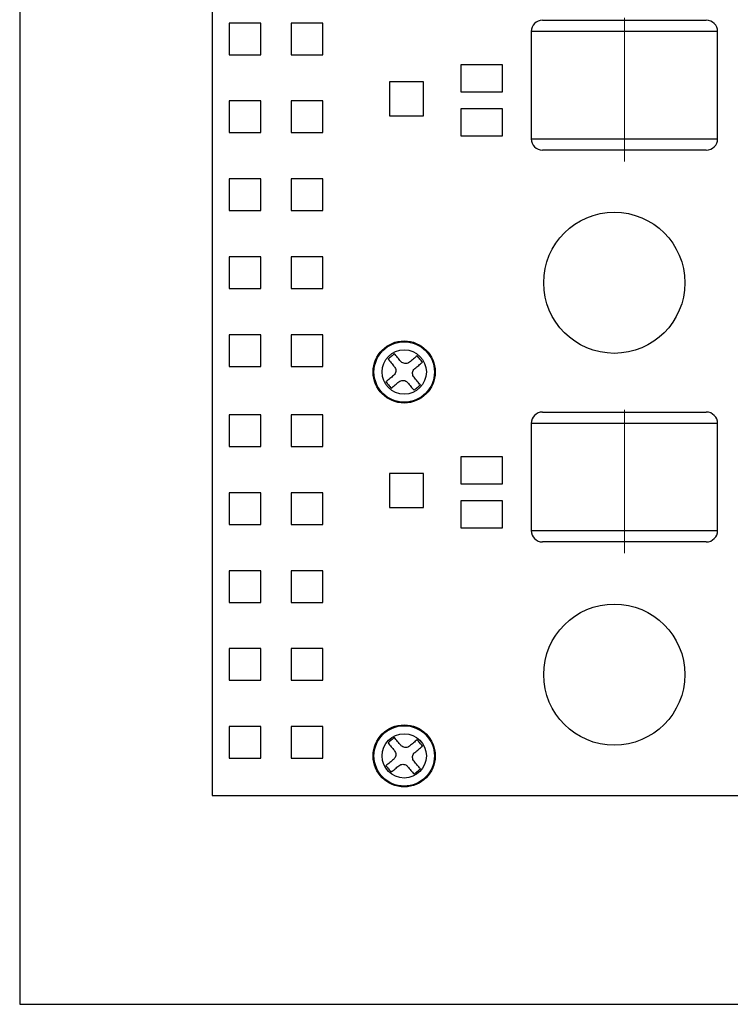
# Model space of a CAD drawing. Header units: millimetres. Extents: x 11 to 199, y 5 to 292.
# Tile 1 of 11: x 11 to 74, y 5 to 92. Entities that reach past the tile are written whole.
import ezdxf

# ---------------------------------------------------------------- set-up
doc = ezdxf.new("R2010")
doc.units = ezdxf.units.MM
doc.linetypes.add('CENTERX2', pattern=[20.32, 12.7, -2.54, 2.54, -2.54])
doc.layers.add('圖框', color=7, linetype='Continuous', lineweight=30)
doc.layers.add('標註文字', color=5, linetype='Continuous')

msp = doc.modelspace()

# ---------------------------------------------------------------- linework, layer by layer
at = {"color": 7, "linetype": 'Continuous', "lineweight": 30}
for p, q in [((28.449, 166.499), (28.449, 23.499)), ((29.949, 91.899), (29.949, 89.099)), ((32.749, 91.899), (29.949, 91.899)), ((32.749, 89.099), (32.749, 91.899)), ((35.449, 91.899), (35.449, 89.099)), ((38.249, 91.899), (35.449, 91.899)), ((38.249, 89.099), (38.249, 91.899)), ((57.699, 92.149), (72.199, 92.149)), ((56.699, 91.149), (56.699, 81.649)), ((73.199, 81.649), (73.199, 91.149)), ((29.949, 89.099), (32.749, 89.099)), ((35.449, 89.099), (38.249, 89.099)), ((50.449, 88.199), (50.449, 85.799)), ((54.149, 88.199), (50.449, 88.199)), ((54.149, 85.799), (54.149, 88.199)), ((47.149, 86.699), (44.149, 86.699)), ((44.149, 86.699), (44.149, 83.699)), ((47.149, 83.699), (47.149, 86.699)), ((50.449, 85.799), (54.149, 85.799)), ((32.749, 84.999), (29.949, 84.999)), ((29.949, 84.999), (29.949, 82.199)), ((32.749, 82.199), (32.749, 84.999)), ((35.449, 84.999), (35.449, 82.199)), ((38.249, 84.999), (35.449, 84.999)), ((38.249, 82.199), (38.249, 84.999)), ((54.149, 84.299), (50.449, 84.299)), ((50.449, 84.299), (50.449, 81.899)), ((54.149, 81.899), (54.149, 84.299)), ((44.149, 83.699), (47.149, 83.699)), ((29.949, 82.199), (32.749, 82.199)), ((35.449, 82.199), (38.249, 82.199)), ((50.449, 81.899), (54.149, 81.899)), ((72.199, 80.649), (57.699, 80.649)), ((29.949, 78.099), (29.949, 75.299)), ((32.749, 78.099), (29.949, 78.099)), ((32.749, 75.299), (32.749, 78.099)), ((38.249, 78.099), (35.449, 78.099)), ((35.449, 78.099), (35.449, 75.299)), ((38.249, 75.299), (38.249, 78.099)), ((29.949, 75.299), (32.749, 75.299)), ((35.449, 75.299), (38.249, 75.299)), ((32.749, 71.199), (29.949, 71.199)), ((29.949, 71.199), (29.949, 68.399)), ((32.749, 68.399), (32.749, 71.199)), ((35.449, 71.199), (35.449, 68.399)), ((38.249, 71.199), (35.449, 71.199)), ((38.249, 68.399), (38.249, 71.199)), ((29.949, 68.399), (32.749, 68.399)), ((35.449, 68.399), (38.249, 68.399)), ((29.949, 64.299), (29.949, 61.499)), ((32.749, 64.299), (29.949, 64.299)), ((32.749, 61.499), (32.749, 64.299)), ((35.449, 64.299), (35.449, 61.499)), ((38.249, 64.299), (35.449, 64.299)), ((38.249, 61.499), (38.249, 64.299)), ((29.949, 61.499), (32.749, 61.499)), ((35.449, 61.499), (38.249, 61.499)), ((32.749, 57.199), (29.949, 57.199)), ((29.949, 57.199), (29.949, 54.399)), ((32.749, 54.399), (32.749, 57.199)), ((38.249, 57.199), (35.449, 57.199)), ((35.449, 57.199), (35.449, 54.399)), ((38.249, 54.399), (38.249, 57.199)), ((57.699, 57.449), (72.199, 57.449)), ((56.699, 56.449), (56.699, 46.949)), ((73.199, 46.949), (73.199, 56.449)), ((29.949, 54.399), (32.749, 54.399)), ((35.449, 54.399), (38.249, 54.399)), ((50.449, 53.499), (50.449, 51.099)), ((54.149, 53.499), (50.449, 53.499)), ((54.149, 51.099), (54.149, 53.499)), ((44.149, 51.999), (44.149, 48.999)), ((47.149, 51.999), (44.149, 51.999)), ((47.149, 48.999), (47.149, 51.999)), ((50.449, 51.099), (54.149, 51.099)), ((29.949, 50.299), (29.949, 47.499)), ((32.749, 50.299), (29.949, 50.299)), ((32.749, 47.499), (32.749, 50.299)), ((35.449, 50.299), (35.449, 47.499)), ((38.249, 50.299), (35.449, 50.299)), ((38.249, 47.499), (38.249, 50.299)), ((44.149, 48.999), (47.149, 48.999)), ((54.149, 49.599), (50.449, 49.599)), ((50.449, 49.599), (50.449, 47.199)), ((54.149, 47.199), (54.149, 49.599)), ((29.949, 47.499), (32.749, 47.499)), ((35.449, 47.499), (38.249, 47.499)), ((50.449, 47.199), (54.149, 47.199)), ((72.199, 45.949), (57.699, 45.949)), ((29.949, 43.399), (29.949, 40.599)), ((32.749, 43.399), (29.949, 43.399)), ((32.749, 40.599), (32.749, 43.399)), ((38.249, 43.399), (35.449, 43.399)), ((35.449, 43.399), (35.449, 40.599)), ((38.249, 40.599), (38.249, 43.399)), ((29.949, 40.599), (32.749, 40.599)), ((35.449, 40.599), (38.249, 40.599)), ((29.949, 36.499), (29.949, 33.699)), ((32.749, 36.499), (29.949, 36.499)), ((32.749, 33.699), (32.749, 36.499)), ((35.449, 36.499), (35.449, 33.699)), ((38.249, 36.499), (35.449, 36.499)), ((38.249, 33.699), (38.249, 36.499)), ((29.949, 33.699), (32.749, 33.699)), ((35.449, 33.699), (38.249, 33.699)), ((29.949, 29.599), (29.949, 26.799)), ((32.749, 29.599), (29.949, 29.599)), ((32.749, 26.799), (32.749, 29.599)), ((35.449, 29.599), (35.449, 26.799)), ((38.249, 29.599), (35.449, 29.599)), ((38.249, 26.799), (38.249, 29.599)), ((29.949, 26.799), (32.749, 26.799)), ((35.449, 26.799), (38.249, 26.799)), ((28.449, 23.499), (75.449, 23.499))]:
    msp.add_line(p, q, dxfattribs=at)
at = {"color": 8, "linetype": 'Continuous', "lineweight": 30}
for p, q in [((73.199, 91.149), (56.699, 91.149)), ((56.699, 81.649), (73.199, 81.649)), ((73.199, 56.449), (56.699, 56.449)), ((56.699, 46.949), (73.199, 46.949))]:
    msp.add_line(p, q, dxfattribs=at)
at = {"color": 7, "linetype": 'Continuous', "lineweight": 30, "flags": 128}
for points in [[(44.581, 62.618), (44.51, 62.559), (44.44, 62.5), (44.369, 62.442), (44.299, 62.383), (44.228, 62.325), (44.158, 62.266), (44.087, 62.207), (44.017, 62.149)], [(44.017, 62.149), (44.087, 62.065), (44.157, 61.981), (44.227, 61.896), (44.297, 61.811), (44.368, 61.726), (44.439, 61.641), (44.51, 61.555), (44.582, 61.469)], [(45.145, 61.938), (45.074, 62.024), (45.003, 62.11), (44.932, 62.195), (44.861, 62.28), (44.791, 62.365), (44.721, 62.449), (44.651, 62.534), (44.581, 62.618)], [(46.599, 62.431), (46.515, 62.362), (46.431, 62.292), (46.347, 62.221), (46.262, 62.151), (46.177, 62.08), (46.091, 62.009), (46.006, 61.938), (45.92, 61.867)], [(47.068, 61.867), (47.01, 61.938), (46.951, 62.008), (46.892, 62.079), (46.834, 62.149), (46.775, 62.22), (46.716, 62.29), (46.658, 62.361), (46.599, 62.431)], [(46.389, 61.303), (46.475, 61.374), (46.56, 61.445), (46.645, 61.516), (46.731, 61.587), (46.815, 61.657), (46.9, 61.728), (46.984, 61.798), (47.068, 61.867)], [(44.51, 60.695), (44.424, 60.624), (44.339, 60.552), (44.253, 60.482), (44.168, 60.411), (44.083, 60.34), (43.999, 60.27), (43.915, 60.2), (43.831, 60.13)], [(46.882, 59.849), (46.812, 59.933), (46.742, 60.017), (46.672, 60.102), (46.601, 60.186), (46.531, 60.272), (46.46, 60.357), (46.389, 60.443), (46.317, 60.528)], [(43.831, 60.13), (43.889, 60.06), (43.948, 59.989), (44.007, 59.919), (44.065, 59.848), (44.124, 59.778), (44.182, 59.707), (44.241, 59.637), (44.3, 59.566)], [(44.3, 59.566), (44.383, 59.636), (44.468, 59.706), (44.552, 59.776), (44.637, 59.847), (44.722, 59.918), (44.807, 59.989), (44.893, 60.06), (44.979, 60.131)], [(45.753, 60.06), (45.825, 59.974), (45.896, 59.888), (45.967, 59.803), (46.038, 59.718), (46.108, 59.633), (46.178, 59.548), (46.248, 59.464), (46.318, 59.38)], [(46.318, 59.38), (46.388, 59.439), (46.459, 59.497), (46.529, 59.556), (46.6, 59.615), (46.671, 59.673), (46.741, 59.732), (46.812, 59.79), (46.882, 59.849)], [(44.581, 28.618), (44.51, 28.559), (44.44, 28.5), (44.369, 28.442), (44.299, 28.383), (44.228, 28.325), (44.158, 28.266), (44.087, 28.207), (44.017, 28.149)], [(44.017, 28.149), (44.087, 28.065), (44.157, 27.981), (44.227, 27.896), (44.297, 27.811), (44.368, 27.726), (44.439, 27.641), (44.51, 27.555), (44.582, 27.469)], [(45.145, 27.938), (45.074, 28.024), (45.003, 28.11), (44.932, 28.195), (44.861, 28.28), (44.791, 28.365), (44.721, 28.449), (44.651, 28.534), (44.581, 28.618)], [(46.599, 28.431), (46.515, 28.362), (46.431, 28.292), (46.347, 28.221), (46.262, 28.151), (46.177, 28.08), (46.091, 28.009), (46.006, 27.938), (45.92, 27.867)], [(47.068, 27.867), (47.01, 27.938), (46.951, 28.008), (46.892, 28.079), (46.834, 28.149), (46.775, 28.22), (46.716, 28.29), (46.658, 28.361), (46.599, 28.431)], [(46.389, 27.303), (46.475, 27.374), (46.56, 27.445), (46.645, 27.516), (46.731, 27.587), (46.815, 27.657), (46.9, 27.728), (46.984, 27.798), (47.068, 27.867)], [(44.51, 26.695), (44.424, 26.624), (44.339, 26.552), (44.253, 26.482), (44.168, 26.411), (44.083, 26.34), (43.999, 26.27), (43.915, 26.2), (43.831, 26.13)], [(46.882, 25.849), (46.812, 25.933), (46.742, 26.017), (46.672, 26.102), (46.601, 26.186), (46.531, 26.272), (46.46, 26.357), (46.389, 26.443), (46.317, 26.528)], [(43.831, 26.13), (43.889, 26.06), (43.948, 25.989), (44.007, 25.919), (44.065, 25.848), (44.124, 25.778), (44.182, 25.707), (44.241, 25.637), (44.3, 25.566)], [(44.3, 25.566), (44.383, 25.636), (44.468, 25.706), (44.552, 25.776), (44.637, 25.847), (44.722, 25.918), (44.807, 25.989), (44.893, 26.06), (44.979, 26.131)], [(45.753, 26.06), (45.825, 25.974), (45.896, 25.888), (45.967, 25.803), (46.038, 25.718), (46.108, 25.633), (46.178, 25.548), (46.248, 25.464), (46.318, 25.38)], [(46.318, 25.38), (46.388, 25.439), (46.459, 25.497), (46.529, 25.556), (46.6, 25.615), (46.671, 25.673), (46.741, 25.732), (46.812, 25.79), (46.882, 25.849)]]:
    msp.add_lwpolyline(points, dxfattribs=at)
at = {"color": 7, "linetype": 'Continuous', "lineweight": 30}
for centre, radius in [((64.049, 68.899), 6.25), ((45.449, 60.999), 2.75), ((45.449, 60.999), 2.676), ((45.449, 60.999), 1.96), ((64.049, 34.199), 6.25), ((45.449, 26.999), 2.75), ((45.449, 26.999), 2.676), ((45.449, 26.999), 1.96)]:
    msp.add_circle(centre, radius, dxfattribs=at)
for centre, start, end in [((57.699, 91.149), 90, 180), ((72.199, 91.149), 0, 90), ((57.699, 81.649), 180, 270), ((72.199, 81.649), 270, 0), ((57.699, 56.449), 90, 180), ((72.199, 56.449), 0, 90), ((57.699, 46.949), 180, 270), ((72.199, 46.949), 270, 0)]:
    msp.add_arc(centre, 1, start, end, dxfattribs=at)
for points, knots in [([(45.92, 61.867), (45.869, 61.832), (45.768, 61.763), (45.582, 61.73), (45.399, 61.756), (45.247, 61.832), (45.176, 61.907), (45.145, 61.938)], [0, 0, 0, 0, 0.213044, 0.426406, 0.637778, 0.848277, 1, 1, 1, 1]), ([(44.582, 61.469), (44.616, 61.419), (44.685, 61.317), (44.718, 61.131), (44.692, 60.948), (44.617, 60.797), (44.542, 60.725), (44.51, 60.695)], [0, 0, 0, 0, 0.213042, 0.426405, 0.637779, 0.848278, 1, 1, 1, 1]), ([(46.317, 60.528), (46.283, 60.579), (46.214, 60.681), (46.181, 60.867), (46.207, 61.05), (46.282, 61.201), (46.357, 61.273), (46.389, 61.303)], [0, 0, 0, 0, 0.213042, 0.426405, 0.637779, 0.848278, 1, 1, 1, 1]), ([(44.979, 60.131), (45.03, 60.165), (45.131, 60.235), (45.317, 60.268), (45.5, 60.241), (45.652, 60.166), (45.723, 60.091), (45.753, 60.06)], [0, 0, 0, 0, 0.213044, 0.426406, 0.637778, 0.848277, 1, 1, 1, 1]), ([(45.92, 27.867), (45.869, 27.832), (45.768, 27.763), (45.582, 27.73), (45.399, 27.756), (45.247, 27.832), (45.176, 27.907), (45.145, 27.938)], [0, 0, 0, 0, 0.213046, 0.426408, 0.637779, 0.848279, 1, 1, 1, 1]), ([(44.582, 27.469), (44.616, 27.419), (44.685, 27.317), (44.718, 27.131), (44.692, 26.948), (44.617, 26.797), (44.542, 26.725), (44.51, 26.695)], [0, 0, 0, 0, 0.213041, 0.426407, 0.637775, 0.848273, 1, 1, 1, 1]), ([(46.317, 26.528), (46.283, 26.579), (46.214, 26.681), (46.181, 26.867), (46.207, 27.05), (46.282, 27.201), (46.357, 27.273), (46.389, 27.303)], [0, 0, 0, 0, 0.213042, 0.42641, 0.637779, 0.848278, 1, 1, 1, 1]), ([(44.979, 26.131), (45.03, 26.165), (45.131, 26.235), (45.317, 26.268), (45.5, 26.241), (45.652, 26.166), (45.723, 26.091), (45.753, 26.06)], [0, 0, 0, 0, 0.213046, 0.426408, 0.637779, 0.848279, 1, 1, 1, 1])]:
    msp.add_open_spline(points, degree=3, knots=knots, dxfattribs=at)
at = {"layer": '圖框', "lineweight": 30}
for p, q in [((11.4, 292), (11.4, 5)), ((11.4, 5), (198.6, 5))]:
    msp.add_line(p, q, dxfattribs=at)
at = {"layer": '標註文字', "linetype": 'CENTERX2', "lineweight": 0}
for p, q in [((64.949, 79.649), (64.949, 93.149)), ((64.949, 44.949), (64.949, 58.449))]:
    msp.add_line(p, q, dxfattribs=at)

doc.saveas('drawing.dxf')
